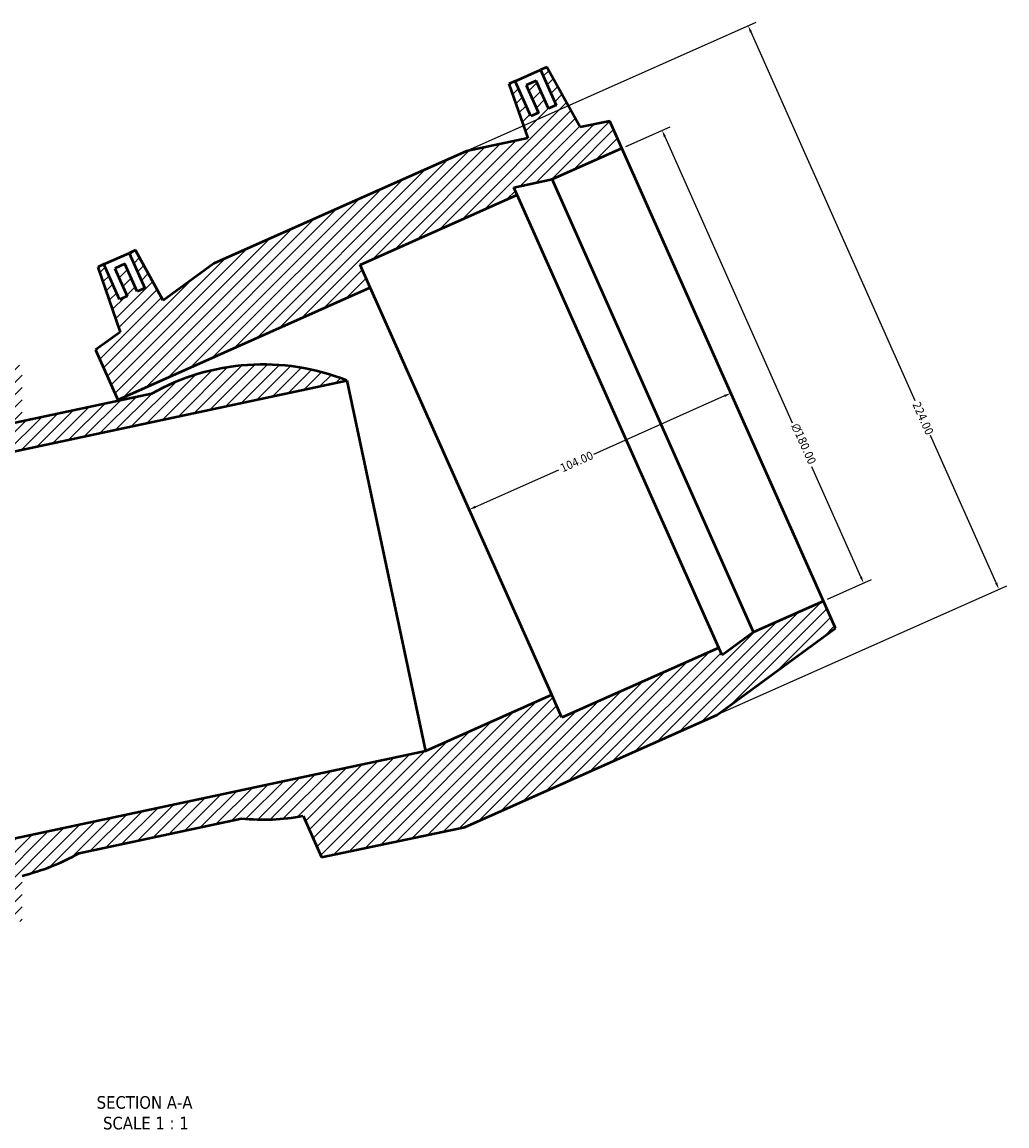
# Model space of a CAD drawing. Header units: millimetres. Extents: x -119 to 1637, y -786 to 1140.
# Tile 3 of 7: x 578 to 935, y -786 to -385. Entities that reach past the tile are written whole.
import ezdxf

# ---------------------------------------------------------------- set-up
doc = ezdxf.new("R2010")
doc.units = ezdxf.units.MM
for name, color, linetype, lineweight in [('Dimension (ANSI)', 7, 'Continuous', 25), ('Hatch (ANSI)', 7, 'Continuous', 18), ('Symbol (ANSI)', 7, 'Continuous', 25), ('Visible (ANSI)', 7, 'Continuous', 50)]:
    doc.layers.add(name, color=color, linetype=linetype, lineweight=lineweight)
doc.styles.add('Label Text (ANSI)', font='tahoma.ttf')
doc.styles.add('Note Text (ANSI)', font='tahoma.ttf')
doc.dimstyles.new('Default - mm (ANSI)', dxfattribs={"dimtxt": 3.048, "dimasz": 2.5, "dimexe": 3.175, "dimexo": 1.6002, "dimgap": 0.8, "dimtad": 0, "dimtoh": 1, "dimrnd": 1e-08, "dimzin": 4, "dimdsep": 46, "dimtxsty": 'Note Text (ANSI)', "dimcen": 0.09, "dimdle": 10, "dimclrd": 256, "dimclre": 256, "dimclrt": 230, "dimadec": 1, "dimazin": 1, "dimtfac": 1, "dimtofl": 0, "dimtmove": 0, "dimatfit": 3, "dimfxl": 1, "dimtolj": 1, "dimtzin": 4, "dimlwd": -1, "dimlwe": -1, "dimarcsym": 0})

# ---------------------------------------------------------------- blocks, each defined once
blk = doc.blocks.new('*D7')
at = {"layer": 'Defpoints', "color": 0, "transparency": 16777216}
for p in [(832.09, -513.29), (737.08, -555.59), (740.07, -562.31)]:
    blk.add_point(p, dxfattribs=at)
at = {"layer": 'Dimension (ANSI)', "transparency": 16777216}
for p, q in [((832.8, -521.03), (785.15, -542.24)), ((742.36, -561.3), (772.65, -547.81))]:
    blk.add_line(p, q, dxfattribs=at)
for points in [[(832.63, -520.65), (832.97, -521.41), (835.08, -520.01)], [(742.19, -560.91), (742.53, -561.68), (740.07, -562.31)]]:
    blk.add_solid(points, dxfattribs=at)
at = {"layer": 'Dimension (ANSI)', "color": 230, "true_color": 0xff0080, "transparency": 16777216, "insert": (772.74, -546.03), "char_height": 3.048, "attachment_point": 1, "rotation": 24, "style": 'Note Text (ANSI)'}
blk.add_mtext('\\A1;104.00', dxfattribs=at)
blk = doc.blocks.new('*D11')
at = {"layer": 'Defpoints', "color": 0, "transparency": 16777216}
for p in [(795.49, -431.07), (883.32, -589.01), (868.7, -595.51)]:
    blk.add_point(p, dxfattribs=at)
at = {"layer": 'Dimension (ANSI)', "transparency": 16777216}
for p, q in [((796.95, -430.42), (813, -423.28)), ((811.12, -426.85), (857.4, -530.8)), ((882.3, -586.72), (864.49, -546.72)), ((870.16, -594.86), (886.22, -587.71))]:
    blk.add_line(p, q, dxfattribs=at)
for points in [[(811.5, -426.68), (810.74, -427.02), (810.1, -424.57)], [(882.68, -586.55), (881.92, -586.89), (883.32, -589.01)]]:
    blk.add_solid(points, dxfattribs=at)
at = {"layer": 'Dimension (ANSI)', "color": 230, "true_color": 0xff0080, "transparency": 16777216, "insert": (859.82, -530.59), "char_height": 3.048, "attachment_point": 1, "rotation": 294, "style": 'Note Text (ANSI)'}
blk.add_mtext('\\A1;\\fAIGDT|b0|i0;\\H3.0480;\\ln\\fTahoma|b0|i0;\\H3.0480;180.00', dxfattribs=at)
blk = doc.blocks.new('*D12')
at = {"layer": 'Defpoints', "color": 0, "transparency": 16777216}
for p in [(739.03, -432.13), (932.46, -591.21), (830.14, -636.76)]:
    blk.add_point(p, dxfattribs=at)
at = {"layer": 'Dimension (ANSI)', "transparency": 16777216}
for p, q in [((740.5, -431.48), (844.25, -385.28)), ((842.37, -388.86), (901.97, -522.73)), ((931.44, -588.92), (907.63, -535.44)), ((831.6, -636.11), (935.36, -589.92))]:
    blk.add_line(p, q, dxfattribs=at)
for points in [[(842.75, -388.69), (841.99, -389.03), (841.35, -386.57)], [(931.82, -588.75), (931.06, -589.09), (932.46, -591.21)]]:
    blk.add_solid(points, dxfattribs=at)
at = {"layer": 'Dimension (ANSI)', "color": 230, "true_color": 0xff0080, "transparency": 16777216, "insert": (903.75, -522.81), "char_height": 3.048, "attachment_point": 1, "rotation": 294, "style": 'Note Text (ANSI)'}
blk.add_mtext('\\A1;224.00', dxfattribs=at)

msp = doc.modelspace()

# ---------------------------------------------------------------- hatches: boundary and pattern name
at = {"layer": 'Hatch (ANSI)'}
h = msp.add_hatch(dxfattribs=at)
h.set_pattern_fill('ANSI31', color=256, scale=25.4, style=0)
h.set_pattern_definition([(45, (0, 0), (-2.245064, 2.245064), [])])
edge = h.paths.add_edge_path()
edge.add_ellipse((557.878, -615.026), major_axis=(7.736, 82.238), ratio=1, start_angle=0, end_angle=50.98312)
edge.add_line((498.852, -557.243), (695.564, -515.431))
edge.add_ellipse((665.143, -592.226), major_axis=(30.42, 76.796), ratio=1, start_angle=0, end_angle=50.98312)
edge.add_line((624.627, -520.244), (565.614, -532.788))
h.paths.add_polyline_path([(525.658, -498.822), (425.258, -498.822), (403.017, -503.612), (401.198, -482.822), (398.698, -482.822), (398.698, -496.822), (395.698, -496.822), (395.698, -485.822), (391.698, -485.822), (391.698, -496.822), (388.698, -496.822), (388.698, -482.822), (386.198, -482.822), (384.021, -507.704), (373.258, -510.022), (373.258, -520.822), (400.991, -520.822), (414.858, -517.875), (414.858, -520.822), (477.258, -520.822), (477.258, -529.822), (577.658, -529.822), (577.658, -510.022), (566.895, -507.704), (564.718, -482.822), (562.218, -482.822), (562.218, -496.822), (559.218, -496.822), (559.218, -485.822), (555.218, -485.822), (555.218, -496.822), (552.218, -496.822), (552.218, -482.822), (549.718, -482.822), (547.899, -503.612)])
h.paths.add_polyline_path([(739.033, -432.127), (647.313, -472.963), (628.944, -486.386), (618.826, -468.133), (616.542, -469.15), (622.236, -481.939), (619.496, -483.159), (615.021, -473.11), (611.367, -474.737), (615.841, -484.786), (613.101, -486.007), (607.406, -473.217), (605.123, -474.234), (613.254, -497.85), (604.365, -504.345), (612.418, -522.434), (704.138, -481.597), (700.477, -473.375), (757.483, -447.995), (756.284, -445.302), (770.15, -442.355), (795.486, -431.075), (791.093, -421.208), (780.318, -423.468), (768.209, -401.623), (765.925, -402.64), (771.619, -415.43), (768.879, -416.65), (764.404, -406.601), (760.75, -408.228), (765.224, -418.277), (762.484, -419.497), (756.789, -406.707), (754.506, -407.724), (761.3, -427.457)])
edge = h.paths.add_edge_path()
edge.add_line((738.422, -677.598), (830.142, -636.761))
edge.add_line((830.142, -636.761), (873.091, -605.379))
edge.add_line((873.091, -605.379), (868.699, -595.513))
edge.add_line((868.699, -595.513), (843.363, -606.793))
edge.add_line((843.363, -606.793), (831.894, -615.126))
edge.add_line((831.894, -615.126), (830.695, -612.433))
edge.add_line((830.695, -612.433), (773.69, -637.814))
edge.add_line((773.69, -637.814), (770.029, -629.592))
edge.add_line((770.029, -629.592), (724.169, -650.01))
edge.add_line((724.169, -650.01), (527.458, -691.822))
edge.add_line((527.458, -691.822), (477.258, -691.822))
edge.add_line((477.258, -691.822), (477.258, -700.822))
edge.add_line((477.258, -700.822), (414.858, -700.822))
edge.add_line((414.858, -700.822), (414.858, -703.77))
edge.add_line((414.858, -703.77), (400.991, -700.822))
edge.add_line((400.991, -700.822), (373.258, -700.822))
edge.add_line((373.258, -700.822), (373.258, -711.622))
edge.add_line((373.258, -711.622), (425.258, -722.822))
edge.add_line((425.258, -722.822), (525.658, -722.822))
edge.add_line((525.658, -722.822), (577.658, -711.622))
edge.add_line((577.658, -711.622), (577.658, -695.224))
edge.add_ellipse((557.878, -615.026), major_axis=(19.78, -80.198), ratio=1, start_angle=0, end_angle=15.51893)
edge.add_line((598.394, -687.008), (657.408, -674.465))
edge.add_ellipse((665.143, -592.226), major_axis=(-7.736, -82.238), ratio=1, start_angle=0, end_angle=15.51893)
edge.add_line((679.693, -673.536), (686.363, -688.516))
edge.add_line((686.363, -688.516), (738.422, -677.598))

# ---------------------------------------------------------------- linework, layer by layer
at = {"layer": 'Visible (ANSI)'}
for p, q in [((756.789, -406.707), (765.925, -402.64)), ((768.209, -401.623), (765.925, -402.64)), ((765.925, -402.64), (771.619, -415.43)), ((780.318, -423.468), (768.209, -401.623)), ((756.789, -406.707), (754.506, -407.724)), ((754.506, -407.724), (761.3, -427.457)), ((762.484, -419.497), (756.789, -406.707)), ((764.404, -406.601), (760.75, -408.228)), ((760.75, -408.228), (765.224, -418.277)), ((768.879, -416.65), (764.404, -406.601)), ((771.619, -415.43), (768.879, -416.65)), ((765.224, -418.277), (762.484, -419.497)), ((791.093, -421.208), (780.318, -423.468)), ((795.486, -431.075), (791.093, -421.208)), ((761.3, -427.457), (739.033, -432.127)), ((739.033, -432.127), (647.313, -472.963)), ((770.15, -442.355), (795.486, -431.075)), ((868.699, -595.513), (795.486, -431.075)), ((756.284, -445.302), (770.15, -442.355)), ((843.363, -606.793), (770.15, -442.355)), ((700.477, -473.375), (757.483, -447.995)), ((757.483, -447.995), (756.284, -445.302)), ((830.695, -612.433), (757.483, -447.995)), ((618.826, -468.133), (616.542, -469.15)), ((628.944, -486.386), (618.826, -468.133)), ((607.406, -473.217), (616.542, -469.15)), ((616.542, -469.15), (622.236, -481.939)), ((607.406, -473.217), (605.123, -474.234)), ((605.123, -474.234), (613.254, -497.85)), ((613.101, -486.007), (607.406, -473.217)), ((615.021, -473.11), (611.367, -474.737)), ((611.367, -474.737), (615.841, -484.786)), ((619.496, -483.159), (615.021, -473.11)), ((647.313, -472.963), (628.944, -486.386)), ((704.138, -481.597), (700.477, -473.375)), ((612.418, -522.434), (704.138, -481.597)), ((615.841, -484.786), (613.101, -486.007)), ((622.236, -481.939), (619.496, -483.159)), ((770.029, -629.592), (704.138, -481.597)), ((613.254, -497.85), (604.365, -504.345)), ((604.365, -504.345), (612.418, -522.434)), ((498.852, -557.243), (695.564, -515.431)), ((695.564, -515.431), (724.169, -650.01)), ((624.627, -520.244), (565.614, -532.788)), ((612.583, -522.805), (612.418, -522.434)), ((868.699, -595.513), (843.363, -606.793)), ((873.091, -605.379), (868.699, -595.513)), ((830.142, -636.761), (873.091, -605.379)), ((843.363, -606.793), (831.894, -615.126)), ((830.695, -612.433), (773.69, -637.814)), ((831.894, -615.126), (830.695, -612.433)), ((770.029, -629.592), (724.169, -650.01)), ((773.69, -637.814), (770.029, -629.592)), ((738.422, -677.598), (830.142, -636.761)), ((724.169, -650.01), (527.458, -691.822)), ((598.394, -687.008), (657.408, -674.465)), ((679.693, -673.536), (686.363, -688.516)), ((686.363, -688.516), (738.422, -677.598))]:
    msp.add_line(p, q, dxfattribs=at)
for centre, start, end in [((665.143, -592.226), 68.39054, 119.37366), ((665.143, -592.226), 264.62634, 280.14527), ((557.878, -615.026), 283.85473, 299.37366)]:
    msp.add_arc(centre, 82.601, start, end, dxfattribs=at)

# ---------------------------------------------------------------- texts
at = {"layer": 'Symbol (ANSI)', "char_height": 4.572, "attachment_point": 7, "style": 'Label Text (ANSI)'}
for s, insert in [('SECTION A-A', (604.75, -779.909)), ('SCALE 1 : 1', (607.07, -787.422))]:
    msp.add_mtext(s, dxfattribs=dict(at, insert=insert))

# ---------------------------------------------------------------- dimensions: what is measured, and where the dimension line sits
at = {"layer": 'Dimension (ANSI)'}
for base, p1, p2, angle, override, picture, middle in [((932.46, -591.207), (739.033, -432.127), (830.142, -636.761), 114, {"dimtoh": 0, "dimdec": 2, "dimtp": 0, "dimtm": 0, "dimtdec": 2, "dimatfit": 1}, '*D12', (904.801, -529.086)), ((740.074, -562.312), (832.092, -513.294), (737.084, -555.594), 204, {"dimtoh": 0, "dimdec": 2, "dimse1": 1, "dimse2": 1, "dimtp": 0, "dimtm": 0, "dimtdec": 2, "dimatfit": 1}, '*D7', (778.9, -545.026))]:
    dim = msp.add_linear_dim(base=base, p1=p1, p2=p2, angle=angle, dimstyle='Default - mm (ANSI)', override=override, dxfattribs=at)
    dim.commit()
    dim.dimension.update_dxf_attribs({"geometry": picture, "text_midpoint": middle, "dimtype": 160})
dim = msp.add_linear_dim(base=(883.315, -589.005), p1=(795.486, -431.075), p2=(868.699, -595.513), angle=114, text='\\fAIGDT|b0|i0;\\H3.0480;\\ln\\fTahoma|b0|i0;\\H3.0480;<>', dimstyle='Default - mm (ANSI)', override={"dimtoh": 0, "dimdec": 2, "dimtp": 0, "dimtm": 0, "dimtdec": 2, "dimatfit": 1}, dxfattribs=at)
dim.commit()
dim.dimension.update_dxf_attribs({"geometry": '*D11', "text_midpoint": (860.945, -538.76), "dimtype": 160})

doc.saveas('drawing.dxf')
